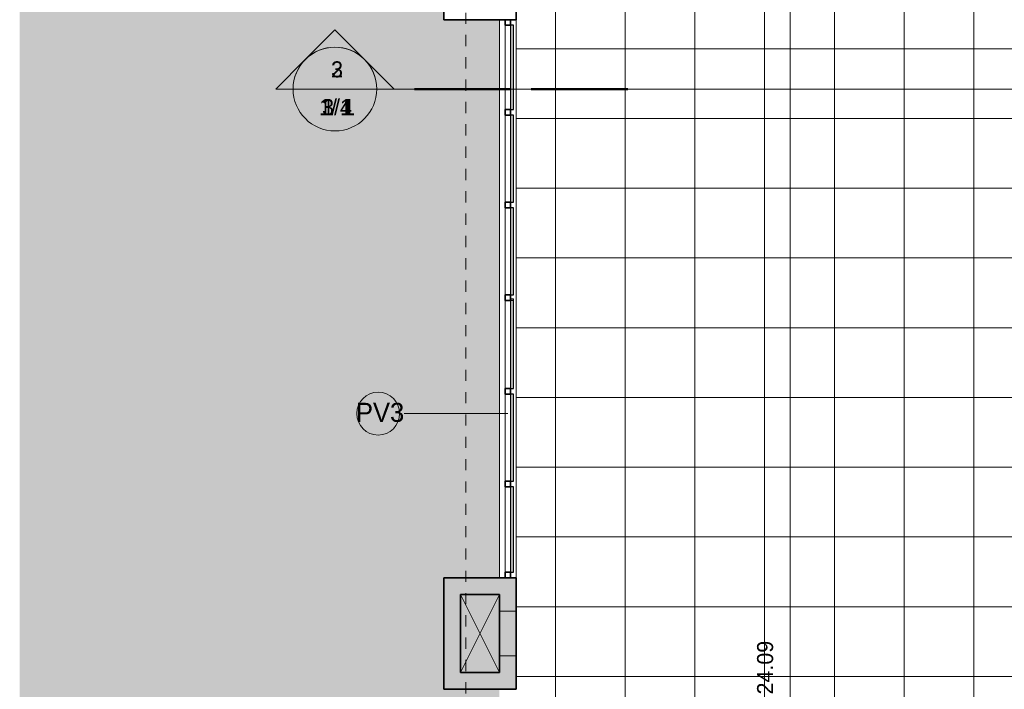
# Model space of a CAD drawing. Header units: metres. Extents: x -33 to 1508, y -379 to 284.
# Tile 156 of 186: x -33 to -24, y 17 to 23. Entities that reach past the tile are written whole.
import ezdxf

# ---------------------------------------------------------------- set-up
doc = ezdxf.new("R2010")
doc.units = ezdxf.units.M
doc.linetypes.add('Projeção', pattern=[0.003969, 0.002381, -0.001587])
for name, color, linetype, lineweight in [('A-ANNO-DIMS', 211, 'Continuous', 9), ('A-ANNO-DIMS-75', 211, 'Continuous', 9), ('A-DETL-THIN', 151, 'Continuous', 18), ('A-FLOR-OVHD', 1, 'Projeção', 18), ('A-FLOR-PATT', 8, 'Continuous', 18), ('A-GLAZ-CURT', 52, 'Continuous', 18), ('A-GLAZ-CWMG', 51, 'Continuous', 18), ('A-WALL', 113, 'Continuous', 18), ('A-WALL-IDEN', 211, 'Continuous', 9), ('A-WALL-PATT', 111, 'Continuous', 35), ('G-ANNO-SYMB', 111, 'Continuous', 9)]:
    doc.layers.add(name, color=color, linetype=linetype, lineweight=lineweight)
doc.styles.add('Century Gothic', font='GOTHIC.TTF', dxfattribs={"height": 0.143711})
doc.styles.add('Century Gothic_4', font='GOTHIC.TTF', dxfattribs={"height": 0.171106})
doc.dimstyles.new('Diagonal_-_2MM_Century_Gothic_-_M_1', dxfattribs={"dimscale": 0.3048, "dimtxt": 0.15, "dimasz": 0.369094, "dimexe": 0.049213, "dimexo": 0.0625, "dimgap": 0.369094, "dimtad": 1, "dimrnd": 0.01, "dimzin": 0, "dimdsep": 46, "dimtxsty": 'Century Gothic', "dimblk1": 'OBLIQUE', "dimblk2": 'OBLIQUE', "dimsah": 1, "dimcen": 0.09, "dimdle": 0.19685, "dimazin": 0, "dimtfac": 1, "dimtdec": 4, "dimtix": 1, "dimtmove": 0, "dimatfit": 3, "dimfxl": 1.230315, "dimfxlon": 1, "dimtvp": 1, "dimtolj": 1, "dimtzin": 0, "dimarcsym": 2})

# ---------------------------------------------------------------- blocks, each defined once
blk = doc.blocks.new('Painel do sistema - Envidraçado-V9-1-PLANTA CONSTRUIR DEMOLIR')
at = {"layer": 'A-GLAZ-CURT', "lineweight": 25}
for p, q in [((0.3775, 0.0495), (-0.3775, 0.0495)), ((-0.3775, 0.0495), (-0.3775, 0.0245)), ((-0.3775, 0.0245), (0.3775, 0.0245)), ((0.3775, 0.0245), (0.3775, 0.0495))]:
    blk.add_line(p, q, dxfattribs=at)
blk = doc.blocks.new('Montante retangular - 50 x 150 mm-V10-1-PLANTA CONSTRUIR DEMOLIR')
at = {"layer": 'A-GLAZ-CWMG', "lineweight": 35}
for p, q in [((-0.05, 0.025), (0, 0.025)), ((-0.05, -0.025), (-0.05, 0.025)), ((0, 0.025), (0, -0.025)), ((0, -0.025), (-0.05, -0.025))]:
    blk.add_line(p, q, dxfattribs=at)
blk = doc.blocks.new('Montante retangular - 50 x 150 mm-V8-1-PLANTA CONSTRUIR DEMOLIR')
at = {"layer": 'A-GLAZ-CWMG', "color": 1}
blk.add_line((-28.4773, 28.2804), (-28.4773, 29.0354), dxfattribs=at)
blk = doc.blocks.new('Montante retangular - 50 x 150 mm-958618-1-PLANTA CONSTRUIR DEMOLIR')
at = {"layer": 'A-GLAZ-CWMG', "color": 1}
blk.add_line((-28.4773, 21.2004), (-28.4773, 21.5854), dxfattribs=at)
blk = doc.blocks.new('Montante retangular - 50 x 150 mm-958671-1-PLANTA CONSTRUIR DEMOLIR')
at = {"layer": 'A-GLAZ-CWMG', "color": 1}
blk.add_line((-28.4773, 19.5304), (-28.4773, 20.3204), dxfattribs=at)
blk = doc.blocks.new('Montante retangular - 50 x 150 mm-V11-1-PLANTA CONSTRUIR DEMOLIR')
at = {"layer": 'A-GLAZ-CWMG', "lineweight": 35}
for p, q in [((0, 0.025), (-0.05, 0.025)), ((-0.05, 0.025), (-0.05, -0.025)), ((0, -0.025), (0, 0.025)), ((-0.05, -0.025), (0, -0.025))]:
    blk.add_line(p, q, dxfattribs=at)
blk = doc.blocks.new('Painel do sistema - Envidraçado-958624-1-PLANTA CONSTRUIR DEMOLIR')
at = {"layer": 'A-GLAZ-CURT', "lineweight": 25}
for p, q in [((0.39, 0.0495), (-0.39, 0.0495)), ((-0.39, 0.0495), (-0.39, 0.0245)), ((-0.39, 0.0245), (0.39, 0.0245)), ((0.39, 0.0245), (0.39, 0.0495))]:
    blk.add_line(p, q, dxfattribs=at)
blk = doc.blocks.new('Montante retangular - 50 x 150 mm-957564-1-PLANTA CONSTRUIR DEMOLIR')
at = {"layer": 'A-GLAZ-CWMG', "color": 1}
blk.add_line((-28.4773, 21.5854), (-28.4773, 21.9804), dxfattribs=at)
blk = doc.blocks.new('Montante retangular - 50 x 150 mm-V12-1-PLANTA CONSTRUIR DEMOLIR')
at = {"layer": 'A-GLAZ-CWMG', "lineweight": 35}
for p, q in [((-0.025, 0.025), (0.025, 0.025)), ((-0.025, -0.025), (-0.025, 0.025)), ((0.025, 0.025), (0.025, -0.025)), ((0.025, -0.025), (-0.025, -0.025))]:
    blk.add_line(p, q, dxfattribs=at)
blk = doc.blocks.new('Painel do sistema - Envidraçado-958690-1-PLANTA CONSTRUIR DEMOLIR')
at = {"layer": 'A-GLAZ-CURT', "lineweight": 25}
for p, q in [((0.3825, 0.0495), (-0.3825, 0.0495)), ((-0.3825, 0.0495), (-0.3825, 0.0245)), ((-0.3825, 0.0245), (0.3825, 0.0245)), ((0.3825, 0.0245), (0.3825, 0.0495))]:
    blk.add_line(p, q, dxfattribs=at)
blk = doc.blocks.new('Montante retangular - 50 x 150 mm-958688-1-PLANTA CONSTRUIR DEMOLIR')
at = {"layer": 'A-GLAZ-CWMG', "color": 1}
blk.add_line((-28.4773, 17.8854), (-28.4773, 18.6504), dxfattribs=at)
blk = doc.blocks.new('Painel do sistema - Envidraçado-955359-1-PLANTA CONSTRUIR DEMOLIR')
at = {"layer": 'A-GLAZ-CURT', "lineweight": 25}
for p, q in [((0.39, 0.0495), (-0.39, 0.0495)), ((-0.39, 0.0495), (-0.39, 0.0245)), ((-0.39, 0.0245), (0.39, 0.0245)), ((0.39, 0.0245), (0.39, 0.0495))]:
    blk.add_line(p, q, dxfattribs=at)
blk = doc.blocks.new('Montante retangular - 50 x 150 mm-V13-1-PLANTA CONSTRUIR DEMOLIR')
at = {"layer": 'A-GLAZ-CWMG', "color": 1}
blk.add_line((-28.4773, 20.3704), (-28.4773, 21.1504), dxfattribs=at)
blk = doc.blocks.new('Painel do sistema - Envidraçado-958674-1-PLANTA CONSTRUIR DEMOLIR')
at = {"layer": 'A-GLAZ-CURT', "color": 1}
for q in [(-0.4025, 0.025), (-0.3875, 0.0495)]:
    blk.add_line((-0.4025, 0.0495), q, dxfattribs=at)
at = {"layer": 'A-GLAZ-CURT', "lineweight": 25}
for p, q in [((0.4025, 0.0495), (-0.3875, 0.0495)), ((-0.3875, 0.0495), (-0.3875, 0.0245)), ((-0.3875, 0.0245), (0.4025, 0.0245)), ((0.4025, 0.0245), (0.4025, 0.0495))]:
    blk.add_line(p, q, dxfattribs=at)
blk = doc.blocks.new('Corte - M_Extremidade superior do corte - Preenchido-1049-1-PLANTA CONSTRUIR DEMOLIR')
at = {"layer": 'G-ANNO-SYMB'}
h = blk.add_hatch(color=256, dxfattribs=at)
edge = h.paths.add_edge_path(flags=0)
edge.add_line((-0.00954, 0.00354), (-0.006, 0.00707))
edge.add_line((-0.006, 0.00707), (-0.00246, 0.00354))
edge.add_arc((-0.006, 0), 0.005, 45, 135)
h = blk.add_hatch(color=256, dxfattribs=at)
edge = h.paths.add_edge_path(flags=0)
edge.add_arc((-0.006, 0), 0.005, 135, 180)
edge.add_line((-0.011, 0), (-0.01307, 0))
edge.add_line((-0.01307, 0), (-0.00954, 0.00354))
h = blk.add_hatch(color=256, dxfattribs=at)
edge = h.paths.add_edge_path(flags=0)
edge.add_line((-0.00246, 0.00354), (0.00107, 0))
edge.add_line((0.00107, 0), (-0.001, 0))
edge.add_arc((-0.006, 0), 0.005, 0, 45)
for p, q in [((-0.006, 0.00707), (-0.00954, 0.00354)), ((-0.00246, 0.00354), (-0.006, 0.00707)), ((-0.00954, 0.00354), (-0.01307, 0)), ((0.00107, 0), (-0.00246, 0.00354)), ((-0.01307, 0), (-0.011, 0)), ((-0.001, 0), (0.00107, 0)), ((-0.011, 0), (-0.01307, 0)), ((-0.001, 0), (0.00107, 0))]:
    blk.add_line(p, q, dxfattribs=at)
at = {"layer": 'G-ANNO-SYMB', "lineweight": 50}
for p, q in [((0.00351, 0), (0.01502, 0)), ((0.01746, 0), (0.02898, 0))]:
    blk.add_line(p, q, dxfattribs=at)
at = {"layer": 'G-ANNO-SYMB'}
for start, end in [(360, 180), (45, 135), (135, 180), (0, 45), (180, 360)]:
    blk.add_arc((-0.006, 0), 0.005, start, end, dxfattribs=at)
blk = doc.blocks.new('DIMBLOCK18-1-PLANTA CONSTRUIR DEMOLIR')
at = {"layer": 'A-ANNO-DIMS-75', "lineweight": 35, "transparency": 16777216}
for p, q in [((-25.9225, 29.0854), (-25.9788, 29.1417)), ((-25.9225, 29.0854), (-25.8663, 29.0292)), ((-25.9225, 4.9953), (-25.9788, 5.0516)), ((-25.9225, 4.9953), (-25.8663, 4.9391))]:
    blk.add_line(p, q, dxfattribs=at)
at = {"layer": 'A-ANNO-DIMS-75', "transparency": 16777216}
for p, q in [((-26.2975, 29.0854), (-25.9075, 29.0854)), ((-25.9225, 29.0854), (-26.2975, 29.0854)), ((-25.9225, 4.9953), (-25.9225, 29.0854)), ((-25.998, 4.9953), (-25.9075, 4.9953)), ((-25.9225, 4.9953), (-25.998, 4.9953))]:
    blk.add_line(p, q, dxfattribs=at)
at = {"layer": 'A-ANNO-DIMS-75', "color": 0, "transparency": 16777216, "insert": (-26.2192, 16.7892), "char_height": 0.14371, "width": 0.602857, "attachment_point": 1, "rotation": 90, "line_spacing_factor": 0.984117, "style": 'Century Gothic'}
blk.add_mtext('24.09', dxfattribs=at)
blk = doc.blocks.new('_Oblique')
at = {"color": 0, "linetype": 'ByBlock', "lineweight": -2}
blk.add_line((-0.5, -0.5), (0.5, 0.5), dxfattribs=at)
blk = doc.blocks.new('M_Identificador da parede - Wall Tag-142424-1-PLANTA CONSTRUIR DEMOLIR')
at = {"layer": 'A-WALL-IDEN'}
blk.add_circle((-0.00023, -0.00016), 0.00256, dxfattribs=at)

msp = doc.modelspace()

# ---------------------------------------------------------------- hatches: boundary and pattern name
at = {"layer": 'A-FLOR-PATT'}
h = msp.add_hatch(color=256, dxfattribs=at)
h.paths.add_polyline_path([(12.1195, -28.517), (25.9908, -28.517), (25.9908, -28.4807), (8.9697, -28.4807), (8.9697, -19.3089), (25.9908, -19.3089), (25.9908, -13.2646), (25.9727, -13.2646), (25.9727, -4.781), (22.7127, -4.781), (22.7127, -4.8454), (22.723, -4.8454), (22.723, -4.7946), (22.8373, -4.7946), (22.8373, -4.8454), (22.8627, -4.8454), (22.8627, -6.1646), (23.7127, -6.1646), (23.7127, -7.1646), (22.8862, -7.1649), (22.8627, -8.8734), (22.8627, -12.5146), (23.2127, -12.5146), (23.2127, -13.5146), (22.2127, -13.5146), (22.2127, -12.6646), (17.4227, -12.6646), (17.4227, -13.5146), (16.4227, -13.5146), (16.4227, -12.6646), (11.4227, -12.6646), (11.4227, -13.5146), (10.4227, -13.5146), (10.4227, -12.6646), (5.4227, -12.6646), (5.4227, -13.5146), (4.4227, -13.5146), (4.4227, -12.6646), (-0.5773, -12.6646), (-0.5773, -19.8146), (-0.0773, -19.8146), (-0.0773, -21.3146), (-1.6276, -21.3146), (-1.6276, -20.8146), (-6.4273, -20.8146), (-6.4273, -21.0199), (3.9602, -28.517), (11.8038, -28.517)], flags=0)
h.paths.add_polyline_path([(-32.8266, -28.517), (-31.3338, -28.517), (-32.8266, -27.4573)], flags=0)
h.paths.add_polyline_path([(-24.17, -21.3146), (-23.8773, -21.3146), (-23.8773, -20.3146), (-26.884, -20.3146), (-26.884, -12.7646), (-27.884, -12.7646), (-27.884, -13.2896), (-29.0273, -13.2896), (-29.0273, -11.7896), (-28.5123, -11.7896), (-28.5123, -1.5146), (-29.0273, -1.5146), (-29.0273, -0.0146), (-28.5123, -0.0146), (-28.5123, 4.3354), (-29.0273, 4.3354), (-29.0273, 5.8354), (-28.5273, 5.8354), (-28.5273, 10.8354), (-29.0273, 10.8354), (-29.0273, 11.8354), (-28.5273, 11.8354), (-28.5273, 16.8354), (-29.0273, 16.8354), (-29.0273, 17.8354), (-28.5273, 17.8354), (-28.5273, 22.8354), (-29.0273, 22.8354), (-29.0273, 23.8354), (-28.5273, 23.8354), (-28.5273, 29.0854), (-29.0273, 29.0854), (-29.0273, 30.0854), (-28.0273, 30.0854), (-28.0273, 29.2354), (-26.2119, 29.2354), (-26.2119, 31.8854), (-28.1773, 31.8854), (-28.1773, 31.8983), (-32.8266, 31.8983), (-32.8266, -16.332), (-26.884, -20.6878), (-26.7354, -20.7903), (-26.5752, -20.8877), (-26.4097, -20.9757), (-26.2395, -21.054), (-26.065, -21.1225), (-25.8868, -21.1808), (-25.7056, -21.2287), (-25.522, -21.2662), (-25.3365, -21.2931), (-25.1497, -21.3092), (-24.9624, -21.3146), (-24.64, -21.3146)], flags=0)
h.paths.add_polyline_path([(-23.6951, -21.1646), (-22.5273, -21.1646), (-22.5273, -20.3146), (-23.7273, -20.3146), (-23.7273, -21.1646)], flags=0)
h.paths.add_polyline_path([(-1.4776, -21.1646), (-0.2273, -21.1646), (-0.2273, -19.9646), (-0.5773, -19.9646), (-0.5773, -20.8146), (-1.4776, -20.8146), (-1.4776, -21.0199)], flags=0)
h.paths.add_polyline_path([(-6.9273, -16.7159), (-6.8273, -16.7159), (-6.8273, -16.5659), (-6.8773, -16.5659), (-6.8773, -16.7146), (-6.9273, -16.7146)], flags=0)
h.paths.add_polyline_path([(-5.9273, -16.7159), (-5.9273, -16.7146), (-5.9773, -16.7146), (-5.9773, -16.5659), (-6.0273, -16.5659), (-6.0273, -16.7159), (-5.9285, -16.7159)], flags=0)
h.paths.add_polyline_path([(-30.7711, -16.5245), (-30.7711, -14.5245), (-29.4711, -14.5245), (-29.4711, -16.5245)], flags=0)
h.paths.add_polyline_path([(-11.234, -16.5146), (-11.2273, -16.5146), (-11.2273, -15.0146), (-11.234, -15.0146), (-11.234, -16.5112)], flags=0)
h.paths.add_polyline_path([(-6.3673, -15.4146), (-6.2573, -15.4146), (-6.2573, -15.2646), (-6.3673, -15.2646), (-6.3673, -15.3946)], flags=0)
h.paths.add_polyline_path([(22.6927, -13.3646), (23.0627, -13.3646), (23.0627, -12.6646), (22.3627, -12.6646), (22.3627, -13.3646), (22.6889, -13.3646)], flags=0)
h.paths.add_polyline_path([(16.5727, -13.3646), (17.2727, -13.3646), (17.2727, -12.6646), (16.5727, -12.6646)], flags=0)
h.paths.add_polyline_path([(10.7227, -13.3646), (11.2727, -13.3646), (11.2727, -12.6646), (10.5727, -12.6646), (10.5727, -13.3646)], flags=0)
h.paths.add_polyline_path([(5.2727, -13.3646), (5.2727, -12.6646), (4.5727, -12.6646), (4.5727, -13.3646), (5.1227, -13.3646)], flags=0)
h.paths.add_polyline_path([(-28.3243, -13.1396), (-28.034, -13.1396), (-28.034, -12.7646), (-28.2123, -12.7646), (-28.2123, -12.7896), (-28.5123, -12.7896), (-28.5123, -11.9396), (-28.8773, -11.9396), (-28.8773, -13.1396), (-28.5123, -13.1396)], flags=0)
h.paths.add_polyline_path([(23.5627, -7.0146), (23.5627, -6.3146), (22.8627, -6.3146), (22.8627, -7.0146)], flags=0)
h.paths.add_polyline_path([(22.7127, -2.781), (22.723, -2.781), (22.723, -2.7438), (22.7127, -2.7438)], flags=0)
h.paths.add_polyline_path([(22.8373, -2.781), (25.9727, -2.781), (25.9727, 3.3854), (-0.2973, 3.3854), (-0.2973, 1.4354), (4.4227, 1.4354), (4.4227, 2.2854), (5.4227, 2.2854), (5.4227, 1.4354), (10.4227, 1.4354), (10.4233, 2.2854), (11.4227, 2.2854), (11.4227, 1.4354), (16.4227, 1.4354), (16.4227, 2.2854), (17.4227, 2.2854), (17.4227, 1.4354), (22.2127, 1.4354), (22.2127, 2.2854), (23.2127, 2.2854), (23.2127, 1.2854), (22.8627, 1.2854), (22.8627, -0.1646), (23.7127, -0.1646), (23.7127, -1.1646), (22.8627, -1.1646), (22.8627, -2.7438), (22.8373, -2.7438)], flags=0)
h.paths.add_polyline_path([(-6.5872, -1.8133), (-6.5873, -1.8132), (-7.9956, -0.538), (-8.5929, -1.1977), (-8.4888, -1.292), (-7.8915, -0.6323), (-6.5874, -1.8132)], flags=0)
h.paths.add_polyline_path([(-9.0023, -1.6499), (-9.0023, -1.6498), (-9.0024, -1.6498)], flags=0)
h.paths.add_polyline_path([(-28.8052, -1.3646), (-28.5123, -1.3646), (-28.5123, -0.1646), (-28.8773, -0.1646), (-28.8773, -1.3646)], flags=0)
h.paths.add_polyline_path([(-8.4499, -1.2484), (-8.5537, -1.1545), (-8.011, -0.555), (-7.9118, -0.6542), (-8.3529, -1.1413)], flags=0)
h.paths.add_polyline_path([(22.8627, -1.0146), (23.5627, -1.0146), (23.5627, -0.3146), (22.8627, -0.3146), (22.8627, -0.8646)], flags=0)
h.paths.add_polyline_path([(22.3627, 1.4354), (22.6627, 1.4354), (22.6627, 1.6854), (22.8627, 1.6854), (22.8627, 1.4354), (23.0627, 1.4354), (23.0627, 2.1354), (22.3627, 2.1354), (22.3627, 1.6854)], flags=0)
h.paths.add_polyline_path([(17.2727, 1.4354), (17.2727, 2.1354), (16.5727, 2.1354), (16.5727, 1.4354), (16.8227, 1.4354), (16.8227, 1.6854), (17.0227, 1.6854), (17.0227, 1.4354)], flags=0)
h.paths.add_polyline_path([(4.8227, 1.4354), (4.8227, 1.6854), (5.0227, 1.6854), (5.0227, 1.4354), (5.2727, 1.4354), (5.2727, 2.1354), (4.5727, 2.1354), (4.5727, 1.4354)], flags=0)
h.paths.add_polyline_path([(11.0227, 1.4354), (11.2727, 1.4354), (11.2727, 2.1354), (10.5727, 2.1354), (10.5727, 1.4354), (10.8227, 1.4354), (10.8227, 1.6854), (11.0227, 1.6854)], flags=0)
h.paths.add_polyline_path([(-28.8773, 4.4854), (-28.5123, 4.4854), (-28.5123, 4.9953), (-28.1773, 4.9953), (-28.1773, 5.6854), (-28.8773, 5.6854), (-28.8773, 4.6953)], flags=0)
h.paths.add_polyline_path([(-20.1273, 4.9953), (-19.3773, 4.9953), (-19.3773, 5.6854), (-20.1273, 5.6854), (-20.1273, 5.0006)], flags=0)
h.paths.add_polyline_path([(-5.0773, 5.2654), (-4.6273, 5.2654), (-4.6273, 5.2854), (-5.0773, 5.2854)], flags=0)
h.paths.add_polyline_path([(12.6058, 5.2754), (16.4227, 5.2754), (16.4227, 6.1854), (17.4227, 6.1854), (17.4227, 5.2754), (22.2127, 5.2754), (22.2127, 6.1854), (23.2127, 6.1854), (23.2127, 5.2754), (25.9908, 5.2754), (25.9908, 10.8354), (8.9889, 10.8354), (8.9889, 31.8983), (-1.5273, 31.8983), (-1.5273, 30.0854), (-0.6773, 30.0854), (-0.6773, 29.0854), (-1.5273, 29.0854), (-1.5273, 23.8354), (-0.6773, 23.8354), (-0.6773, 22.8354), (-1.5273, 22.8354), (-1.5273, 17.8354), (-0.6773, 17.8354), (-0.6773, 16.8354), (-1.5273, 16.8354), (-1.5273, 11.8354), (-0.6773, 11.8354), (-0.6773, 10.9754), (4.5227, 10.9754), (4.5227, 6.1854), (5.4227, 6.1854), (5.4227, 5.2754), (10.4227, 5.2754), (10.4227, 6.1854), (11.4227, 6.1854), (11.4227, 5.2754)], flags=0)
h.paths.add_polyline_path([(-2.3023, 5.2854), (-2.3023, 5.2854), (-3.4179, 5.2854)], flags=0)
h.paths.add_polyline_path([(22.5127, 5.3354), (23.0627, 5.3354), (23.0627, 6.0354), (22.3627, 6.0354), (22.3627, 5.3354)], flags=0)
h.paths.add_polyline_path([(17.1227, 5.3354), (17.2727, 5.3354), (17.2727, 6.0354), (16.5727, 6.0354), (16.5727, 5.3354), (16.7227, 5.3354)], flags=0)
h.paths.add_polyline_path([(4.7227, 5.3354), (5.2727, 5.3354), (5.2727, 6.0354), (4.5727, 6.0354), (4.5727, 5.3354)], flags=0)
h.paths.add_polyline_path([(11.1227, 5.3354), (11.2727, 5.3354), (11.2727, 6.0354), (10.5727, 6.0354), (10.5727, 5.3354), (10.7227, 5.3354)], flags=0)
h.paths.add_polyline_path([(-5.3273, 6.3354), (-3.4373, 6.3354), (-3.4373, 31.8854), (-8.1773, 31.8854), (-8.1773, 29.2354), (-5.4773, 29.2354), (-5.4773, 30.0854), (-4.4773, 30.0854), (-4.4773, 29.0854), (-5.3273, 29.0854), (-5.3273, 23.8354), (-4.4773, 23.8354), (-4.4773, 22.8354), (-5.3273, 22.8354), (-5.3273, 17.8354), (-4.4773, 17.8354), (-4.4773, 16.8354), (-5.3273, 16.8354), (-5.3273, 11.8354), (-4.4773, 11.8354), (-4.4773, 10.8354), (-5.3273, 10.8354), (-5.3273, 9.2425)], flags=0)
h.paths.add_polyline_path([(-1.5232, 10.9854), (-0.8273, 10.9854), (-0.8273, 11.6854), (-1.5273, 11.6854), (-1.5273, 10.9854)], flags=0)
h.paths.add_polyline_path([(-4.6273, 10.9854), (-4.6273, 11.6854), (-5.3273, 11.6854), (-5.3273, 11.4354), (-5.0773, 11.4354), (-5.0773, 11.2354), (-5.3273, 11.2354), (-5.3273, 10.9854), (-4.7648, 10.9854)], flags=0)
h.paths.add_polyline_path([(-28.8773, 10.9854), (-28.5273, 10.9854), (-28.5273, 11.6854), (-28.8773, 11.6854), (-28.8773, 11.1354)], flags=0)
h.paths.add_polyline_path([(-4.6273, 16.9854), (-4.6273, 17.6854), (-5.3273, 17.6854), (-5.3273, 16.9854)], flags=0)
h.paths.add_polyline_path([(-0.8273, 16.9854), (-0.8273, 17.6854), (-1.5273, 17.6854), (-1.5273, 16.9854)], flags=0)
h.paths.add_polyline_path([(-28.8773, 16.9854), (-28.5273, 16.9854), (-28.5273, 17.6854), (-28.8773, 17.6854), (-28.8773, 17.1354)], flags=0)
h.paths.add_polyline_path([(-5.3273, 22.9854), (-4.6273, 22.9854), (-4.6273, 23.6854), (-5.3273, 23.6854), (-5.3273, 23.2354)], flags=0)
h.paths.add_polyline_path([(-0.8273, 22.9854), (-0.8273, 23.6854), (-1.5273, 23.6854), (-1.5273, 22.9854)], flags=0)
h.paths.add_polyline_path([(-28.5273, 22.9854), (-28.5273, 23.6854), (-28.8773, 23.6854), (-28.8773, 22.9854)], flags=0)
h.paths.add_polyline_path([(-4.9277, 29.2354), (-4.6273, 29.2354), (-4.6273, 29.9354), (-5.3273, 29.9354), (-5.3273, 29.2354), (-5.1719, 29.2354)], flags=0)
h.paths.add_polyline_path([(-20.1273, 29.2354), (-19.4273, 29.2354), (-19.4273, 29.9354), (-20.1273, 29.9354)], flags=0)
h.paths.add_polyline_path([(-0.8273, 29.2354), (-0.8273, 29.9354), (-1.5273, 29.9354), (-1.5273, 29.2354)], flags=0)
h.paths.add_polyline_path([(-19.2773, 29.2354), (-12.6773, 29.2354), (-12.6773, 31.8854), (-23.2119, 31.8854), (-23.2119, 29.2354), (-20.2773, 29.2354), (-20.2773, 30.0854), (-19.2773, 30.0854), (-19.2773, 29.9354)], flags=0)
h.paths.add_polyline_path([(-28.5273, 29.2354), (-28.1773, 29.2354), (-28.1773, 29.9354), (-28.8773, 29.9354), (-28.8773, 29.2354)], flags=0)
h = msp.add_hatch(dxfattribs=at)
h.set_pattern_fill('FP_1', color=256, style=0, pattern_type=2)
h.set_pattern_definition([(270, (0.723, 8.2), (0.625, 4e-17), []), (0, (0.723, 8.2), (0, 0.625), [])])
h.paths.add_polyline_path([(4.5727, -12.5146), (22.6927, -12.5146), (22.6927, -4.6645), (22.7127, -4.6645), (22.7127, -2.8294), (22.6927, -2.8294), (22.6927, 1.2654), (-1.3173, 1.2654), (-1.3173, 1.5354), (-1.5471, 1.5354), (-2.126, 2.0679), (-2.484, 1.6787), (-2.5208, 1.7126), (-2.4869, 1.7494), (-2.505, 1.766), (-2.2147, 2.0815), (-2.1963, 2.0653), (-2.1628, 2.1017), (-2.2311, 2.1645), (-2.1295, 2.2749), (-1.4886, 1.6854), (-1.2973, 1.6854), (-1.2973, 5.1854), (-1.6773, 5.1854), (-1.6773, 5.2854), (-4.4773, 5.2854), (-4.4773, 5.1154), (-5.0773, 5.1154), (-5.0773, 4.8502), (-4.8582, 4.6552), (-4.9712, 4.5282), (-5.0358, 4.5857), (-5.0558, 4.5633), (-5.0375, 4.547), (-5.2932, 4.2596), (-5.3119, 4.2755), (-5.3448, 4.2385), (-5.3821, 4.2718), (-5.0732, 4.619), (-5.4973, 4.9964), (-5.4973, 29.0854), (-9.5575, 29.0854), (-9.5575, 29.0804), (-9.8815, 29.0804), (-9.8815, 29.0854), (-11.4073, 29.0854), (-11.4073, 29.0654), (-19.2773, 29.0654), (-19.2773, 24.0796), (-19.4273, 24.0796), (-19.4273, 29.0654), (-23.7673, 29.0654), (-23.7673, 29.0854), (-25.7073, 29.0854), (-25.7073, 29.0654), (-28.3673, 29.0654), (-28.3673, 29.0854), (-28.3773, 29.0854), (-28.3773, 5.8354), (-28.044, 5.8354), (-28.044, 5.8366), (-27.534, 5.8366), (-27.534, 5.1787), (-28.0273, 5.1787), (-28.0273, 4.9953), (-20.2973, 4.9953), (-20.2973, 5.8454), (-20.2773, 5.8454), (-20.2773, 5.8354), (-19.2273, 5.8354), (-19.2273, 5.8253), (-17.2832, 5.8253), (-15.2671, 7.8414), (-15.2671, 9.6057), (-12.9671, 9.6057), (-12.9671, 9.0902), (-9.688, 9.0902), (-9.688, 6.2402), (-9.888, 6.2402), (-9.888, 8.8902), (-12.9671, 8.8902), (-12.9671, 7.1266), (-12.9455, 7.1131), (-12.8384, 7.0316), (-12.7392, 6.9405), (-12.6487, 6.8408), (-12.5678, 6.7331), (-12.4945, 6.6132), (-12.4373, 6.4979), (-12.3888, 6.3723), (-12.9671, 5.794), (-12.9671, 2.5099), (-11.5938, 3.8832), (-11.4664, 3.8329), (-11.3483, 3.7734), (-11.2341, 3.7021), (-11.1269, 3.6205), (-11.0277, 3.5295), (-10.9372, 3.4298), (-10.8563, 3.3221), (-10.783, 3.2022), (-10.7258, 3.0869), (-10.6773, 2.9613), (-12.9671, 0.6715), (-12.9671, -0.8916), (-15.2671, -0.8916), (-15.2671, 3.494), (-15.4382, 3.3229), (-15.5688, 3.3742), (-15.6842, 3.4316), (-15.7996, 3.503), (-15.9062, 3.5833), (-16.0059, 3.6738), (-16.097, 3.7729), (-16.1785, 3.88), (-16.2499, 3.9941), (-16.3106, 4.1143), (-16.3601, 4.2395), (-15.2671, 5.3324), (-15.2671, 7.5586), (-17.0004, 5.8253), (-16.4273, 5.8253), (-16.4273, 5.6753), (-17.1504, 5.6753), (-17.5773, 5.2485), (-17.5773, 3.2996), (-16.7973, 3.2996), (-16.7973, 3.2253), (-16.0773, 3.2253), (-16.0773, -3.5388), (-14.6403, -3.5388), (-14.6403, -3.4835), (-14.2603, -3.4835), (-14.2603, -3.5388), (-14.1803, -3.5388), (-14.1803, -3.4835), (-13.8003, -3.4835), (-13.8003, -3.5388), (-13.6203, -3.5388), (-13.6203, -3.4835), (-13.2403, -3.4835), (-13.2403, -3.5388), (-13.1603, -3.5388), (-13.1603, -3.4835), (-12.7803, -3.4835), (-12.7803, -3.5388), (-12.3989, -3.5387), (-11.9537, -3.047), (-12.4725, -2.5772), (-9.9107, 0.252), (-10.9115, 1.1582), (-9.0714, 3.1905), (-6.4229, 3.1905), (-6.3168, 3.2966), (-6.2815, 3.2612), (-5.9602, 3.6223), (-5.9228, 3.589), (-5.9561, 3.5517), (-5.9378, 3.5354), (-6.1935, 3.248), (-6.2122, 3.2638), (-6.2451, 3.2269), (-6.2638, 3.2435), (-6.2107, 3.1905), (-6.3607, 3.0405), (-6.5304, 3.0405), (-6.4881, 2.9982), (-6.4853, 3.001), (-6.4761, 3.0003), (-6.4315, 2.9557), (-6.4386, 2.9487), (-6.4229, 2.9319), (-6.5001, 2.8546), (-5.9167, 2.2712), (-5.945, 2.243), (-6.5447, 2.8426), (-6.5517, 2.8355), (-6.597, 2.8808), (-6.597, 2.8893), (-6.5942, 2.8921), (-6.6229, 2.9208), (-6.6229, 2.8655), (-7.0229, 2.8655), (-7.0229, 3.0405), (-9.0048, 3.0405), (-9.6595, 2.3175), (-5.8047, -1.1722), (-6.2074, -1.617), (-4.7616, -2.9258), (-3.8609, -1.9312), (-3.8609, 0.1054), (-4.2628, 0.1054), (-4.2628, 0.5054), (-4.2217, 0.5054), (-4.2565, 0.5402), (-4.2494, 0.5473), (-4.849, 1.1469), (-4.8207, 1.1752), (-4.2374, 0.5919), (-4.1596, 0.6697), (-4.1433, 0.6534), (-4.1363, 0.6605), (-4.091, 0.6152), (-4.091, 0.6067), (-4.0938, 0.6039), (-3.9954, 0.5054), (-3.8609, 0.5054), (-3.8609, 0.3554), (-3.5615, 0.6548), (-3.5262, 0.6195), (-3.4931, 0.6555), (-3.5111, 0.6721), (-3.2208, 0.9877), (-3.2024, 0.9715), (-3.169, 1.0079), (-3.1322, 0.974), (-3.4901, 0.5849), (-3.5085, 0.6018), (-3.4555, 0.5488), (-3.7109, 0.2933), (-3.7109, -1.989), (-4.9192, -3.3232), (-4.9192, -3.3233), (-5.389, -3.8422), (-6.5009, -2.8354), (-9.0627, -5.6647), (-9.5075, -5.2623), (-9.9329, -5.7322), (-9.9329, -6.363), (-9.8527, -6.363), (-9.8527, -6.6603), (-9.9329, -6.6603), (-9.9329, -6.703), (-9.8527, -6.703), (-9.8527, -6.9817), (-9.9329, -6.9817), (-9.9329, -7.123), (-9.8527, -7.123), (-9.8527, -7.4203), (-9.9329, -7.4203), (-9.9329, -7.463), (-9.8527, -7.463), (-9.8527, -7.7417), (-9.9329, -7.7417), (-9.9329, -9.3646), (-3.1873, -9.3646), (-3.1873, -10.1946), (-3.0929, -10.1946), (-3.0929, -10.8646), (-1.1197, -10.8646), (-0.7273, -10.4722), (-0.7273, -9.7146), (-0.5773, -9.7146), (-0.5773, -10.3222), (1.2005, -8.5444), (-0.8993, -8.5444), (-2.3569, -10.0021), (-2.4876, -9.9508), (-2.6029, -9.8934), (-2.7174, -9.8226), (-2.825, -9.7417), (-2.9247, -9.6512), (-3.0157, -9.5521), (-3.0972, -9.445), (-3.1687, -9.3309), (-3.2294, -9.2107), (-3.2788, -9.0855), (-2.7377, -8.5444), (-7.2843, -8.5444), (-7.2843, -6.2444), (-5.5602, -6.2444), (-3.6414, -4.3257), (-3.5141, -4.376), (-3.3959, -4.4355), (-3.2817, -4.5068), (-3.1745, -4.5884), (-3.0753, -4.6794), (-2.9849, -4.7791), (-2.904, -4.8868), (-2.8306, -5.0067), (-2.7734, -5.122), (-2.7249, -5.2476), (-3.7218, -6.2444), (-0.4377, -6.2444), (-0.224, -6.0307), (-0.0966, -6.081), (0.0215, -6.1406), (0.1357, -6.2119), (0.1785, -6.2444), (2.522, -6.2444), (2.522, -3.2229), (-0.078, -3.2229), (-0.078, -3.0229), (2.6477, -3.0229), (2.6477, -6.2444), (3.213, -6.2444), (3.213, -8.5444), (1.4833, -8.5444), (-0.5773, -10.605), (-0.5773, -12.5146), (4.4227, -12.5146)], flags=0)
h.paths.add_polyline_path([(-3.1873, -12.5146), (-0.7273, -12.5146), (-0.7273, -10.755), (-1.0368, -11.0646), (-3.0929, -11.0646), (-3.0929, -11.8946), (-3.1873, -11.8946), (-3.1873, -12.4692)], flags=0)
h.paths.add_polyline_path([(-2.3735, -9.9433), (-0.9746, -8.5444), (-2.6666, -8.5444), (-3.221, -9.0988), (-3.1734, -9.2127), (-3.1161, -9.3221), (-3.0495, -9.426), (-2.9741, -9.5238), (-2.8905, -9.6147), (-2.7994, -9.6979), (-2.7013, -9.773), (-2.5971, -9.8392), (-2.4824, -9.8982)], flags=0)
h.paths.add_polyline_path([(-0.3666, -6.2444), (0.093, -6.2444), (0.0128, -6.1931), (-0.0987, -6.1351), (-0.2107, -6.0885), (-0.224, -6.1019)], flags=0)
h.paths.add_polyline_path([(-5.4891, -6.2444), (-3.7971, -6.2444), (-2.7836, -5.2309), (-2.8333, -5.1117), (-2.8911, -5.0014), (-2.9536, -4.9028), (-3.0286, -4.8047), (-3.1119, -4.7135), (-3.2028, -4.6299), (-3.3006, -4.5546), (-3.4046, -4.4881), (-3.5161, -4.43), (-3.6281, -4.3834), (-5.2559, -6.0113)], flags=0)
h.paths.add_polyline_path([(-0.2013, -5.1848), (-0.8139, -5.1848), (-0.8139, -4.8798), (-1.3063, -4.8798), (-1.3063, -4.8598), (-1.2863, -4.8598), (-1.2863, -4.3848), (-1.3063, -4.3848), (-1.3063, -4.3648), (-0.8139, -4.3648), (-0.8139, -3.9848), (0.0861, -3.9848), (0.0861, -5.1848)], flags=0)
h.paths.add_polyline_path([(-2.2139, -5.1848), (-2.2139, -3.9848), (-1.3139, -3.9848), (-1.3139, -5.1848), (-2.0393, -5.1848)], flags=0)
h.paths.add_polyline_path([(-8.4649, -4.8562), (-8.1091, -4.4633), (-8.1103, -4.4623), (-8.4656, -4.8547), (-8.4656, -4.8556)], flags=0)
h.paths.add_polyline_path([(-8.0756, -4.4263), (-7.7198, -4.0334), (-7.721, -4.0324), (-8.0763, -4.4248), (-8.0763, -4.4256)], flags=0)
h.paths.add_polyline_path([(-7.6858, -3.9959), (-7.3301, -3.603), (-7.3312, -3.6019), (-7.687, -3.9948)], flags=0)
h.paths.add_polyline_path([(-4.7619, -2.9258), (-6.2074, -1.6169), (-5.8047, -1.1722), (-4.3592, -2.4811), (-4.7618, -2.9257)], flags=0)
h.paths.add_polyline_path([(-11.4121, -2.1875), (-11.4123, -2.1865), (-11.651, -1.9694), (-11.2967, -1.5771), (-11.2978, -1.5771), (-11.6531, -1.9694), (-11.4123, -2.1874)], flags=0)
h.paths.add_polyline_path([(-6.5871, -1.8133), (-6.587, -1.8132), (-7.8843, -0.6386), (-7.8776, -0.6312), (-7.9888, -0.5305), (-7.9955, -0.538), (-8.5886, -0.001), (-8.5886, -0.001), (-6.5872, -1.8132)], flags=0)
h.paths.add_polyline_path([(-11.0228, -1.7576), (-11.023, -1.7566), (-11.2617, -1.5395), (-10.9074, -1.1471), (-10.9085, -1.1471), (-11.2638, -1.5395), (-11.023, -1.7575)], flags=0)
h.paths.add_polyline_path([(-1.1793, -1.5454), (-1.2941, -1.5454), (-1.2902, -1.5152), (-1.2789, -1.4869), (-1.2608, -1.4624), (-1.2371, -1.4433), (-1.2093, -1.4307), (-1.1793, -1.4255), (-1.1793, -1.5152)], flags=0)
h.paths.add_polyline_path([(-1.1793, -1.6653), (-1.1793, -1.5454), (-1.0541, -1.5454), (-1.0573, -1.5728), (-1.0666, -1.5988), (-1.0817, -1.622), (-1.1016, -1.6411), (-1.1254, -1.6551), (-1.1518, -1.6633)], flags=0)
h.paths.add_polyline_path([(-10.8729, -1.1101), (-10.5171, -0.7172), (-10.5183, -0.7162), (-10.874, -1.109)], flags=0)
h.paths.add_polyline_path([(-12.9671, 0.7468), (-10.736, 2.978), (-10.7857, 3.0972), (-10.8435, 3.2075), (-10.906, 3.3061), (-10.981, 3.4042), (-11.0642, 3.4954), (-11.1551, 3.579), (-11.253, 3.6543), (-11.357, 3.7208), (-11.4685, 3.7789), (-11.5805, 3.8255), (-12.9671, 2.4388), (-12.9671, 1.6906)], flags=0)
h.paths.add_polyline_path([(-4.7818, 1.1434), (-5.9486, 2.3101), (-5.9203, 2.3384), (-4.7536, 1.1717)], flags=0)
h.paths.add_polyline_path([(-18.4973, 3.2253), (-18.4973, 3.2996), (-17.7773, 3.2996), (-17.7773, 5.3313), (-17.4332, 5.6753), (-19.2273, 5.6753), (-19.2273, 3.2253)], flags=0)
h.paths.add_polyline_path([(-15.4548, 3.3817), (-15.2671, 3.5693), (-15.2671, 5.2613), (-16.3023, 4.2262), (-16.2547, 4.1122), (-16.1974, 4.0029), (-16.1308, 3.8989), (-16.0554, 3.8012), (-15.9718, 3.7103), (-15.8806, 3.6271), (-15.7826, 3.552), (-15.6784, 3.4858), (-15.5637, 3.4267)], flags=0)
h.paths.add_polyline_path([(-11.076, 4.1171), (-11.9129, 4.1171), (-11.9129, 5.0171), (-10.7166, 5.0171), (-10.7166, 4.1171), (-10.9998, 4.1171)], flags=0)
h.paths.add_polyline_path([(-11.0529, 5.0247), (-11.0729, 5.0247), (-11.0729, 5.0447), (-11.0773, 5.0447), (-11.0773, 5.0404), (-11.5873, 5.0404), (-11.5873, 5.5171), (-11.9129, 5.5171), (-11.9129, 6.4171), (-10.7166, 6.4171), (-10.7166, 5.5171), (-11.0529, 5.5171), (-11.0529, 5.0447)], flags=0)
h.paths.add_polyline_path([(-27.9378, 5.3387), (-27.684, 5.3387), (-27.684, 5.6787), (-28.0273, 5.6787), (-28.0273, 5.3387)], flags=0)
h.paths.add_polyline_path([(-12.9671, 5.8693), (-12.4475, 6.389), (-12.4971, 6.5082), (-12.555, 6.6185), (-12.6175, 6.7171), (-12.6925, 6.8152), (-12.7757, 6.9064), (-12.8666, 6.99), (-12.9671, 7.067), (-12.9671, 6.3723)], flags=0)
h.paths.add_polyline_path([(-19.3773, 6.0796), (-19.4273, 6.0796), (-19.4273, 10.8354), (-20.2773, 10.8354), (-20.2773, 11.8354), (-19.2773, 11.8354), (-19.2773, 6.0796)], flags=0)
h.paths.add_polyline_path([(-19.4273, 10.9854), (-19.4273, 11.6854), (-20.1273, 11.6854), (-20.1273, 10.9854)], flags=0)
h.paths.add_polyline_path([(-19.2773, 12.0796), (-19.4273, 12.0796), (-19.4273, 16.8354), (-20.2773, 16.8354), (-20.2773, 17.8354), (-19.2773, 17.8354), (-19.2773, 16.7945)], flags=0)
h.paths.add_polyline_path([(-20.1273, 16.9854), (-19.4273, 16.9854), (-19.4273, 17.6854), (-20.1273, 17.6854), (-20.1273, 17.0796)], flags=0)
h.paths.add_polyline_path([(-19.4273, 18.0796), (-19.4273, 22.8354), (-20.2773, 22.8354), (-20.2773, 23.8354), (-19.2773, 23.8354), (-19.2773, 18.0796)], flags=0)
h.paths.add_polyline_path([(-20.1273, 22.9854), (-19.4273, 22.9854), (-19.4273, 23.6854), (-20.1273, 23.6854), (-20.1273, 23.0796)], flags=0)
at = {"layer": 'A-WALL-PATT', "lineweight": 18}
for points in [[(-29.0273, 16.9854), (-28.8773, 16.9854), (-28.8773, 17.8354), (-29.0273, 17.8354)], [(-28.8773, 17.6854), (-28.5273, 17.6854), (-28.5273, 17.8354), (-28.8773, 17.8354)], [(-28.5273, 17.5354), (-28.3773, 17.5354), (-28.3773, 17.8354), (-28.5273, 17.8354), (-28.5273, 17.6854)], [(-28.3773, 17.1354), (-28.3773, 17.5354), (-28.5273, 17.5354), (-28.5273, 17.1354)], [(-28.3773, 16.8354), (-28.3773, 17.1354), (-28.5273, 17.1354), (-28.5273, 16.8354)], [(-28.8773, 16.8354), (-28.5273, 16.8354), (-28.5273, 16.9854), (-29.0273, 16.9854), (-29.0273, 16.8354)]]:
    msp.add_hatch(color=256, dxfattribs=at).paths.add_polyline_path(points, flags=0)

# ---------------------------------------------------------------- linework, layer by layer
at = {"layer": 'A-DETL-THIN'}
for p, q in [((-28.8773, 17.6854), (-28.5273, 16.9854)), ((-28.5273, 17.6854), (-28.8773, 16.9854))]:
    msp.add_line(p, q, dxfattribs=at)
at = {"layer": 'A-FLOR-OVHD'}
msp.add_line((-28.8273, 31.8983), (-28.8273, -11.7646), dxfattribs=at)
at = {"layer": 'A-WALL', "color": 250, "lineweight": 35}
for p, q in [((-29.0273, 23.8354), (-29.0273, 22.8354)), ((-28.3773, 22.8354), (-28.3773, 23.8354)), ((-29.0273, 22.8354), (-28.3773, 22.8354)), ((-29.0273, 17.8354), (-29.0273, 16.8354)), ((-28.3773, 17.8354), (-29.0273, 17.8354)), ((-28.3773, 16.8354), (-28.3773, 17.8354)), ((-28.8773, 16.9854), (-28.8773, 17.6854)), ((-28.8773, 17.6854), (-28.5273, 17.6854)), ((-28.5273, 17.6854), (-28.5273, 16.9854)), ((-28.5273, 16.9854), (-28.8773, 16.9854)), ((-29.0273, 16.8354), (-28.3773, 16.8354))]:
    msp.add_line(p, q, dxfattribs=at)
at = {"layer": 'A-WALL', "color": 1}
for p, q in [((-28.5273, 17.8354), (-28.5273, 22.8354)), ((-28.3773, 22.8354), (-28.3773, 17.8354))]:
    msp.add_line(p, q, dxfattribs=at)
at = {"layer": 'A-WALL'}
for p, q in [((-28.5273, 17.5354), (-28.3773, 17.5354)), ((-28.3773, 17.1354), (-28.5273, 17.1354))]:
    msp.add_line(p, q, dxfattribs=at)
at = {"layer": 'A-WALL-IDEN'}
msp.add_line((-28.4523, 19.3062), (-29.3819, 19.3062), dxfattribs=at)
at = {"layer": 'G-ANNO-SYMB'}
for p, q in [((-30.3766, 22.214), (-29.6266, 22.214)), ((-30.3766, 22.214), (-29.6266, 22.214)), ((-30.3766, 22.214), (-29.6266, 22.214)), ((-29.5516, 22.214), (-4.7195, 22.214)), ((-29.5516, 22.214), (-4.7195, 22.214)), ((-29.5516, 22.214), (-4.7195, 22.214))]:
    msp.add_line(p, q, dxfattribs=at)

# ---------------------------------------------------------------- block references
at = {"layer": 'A-GLAZ-CURT', "color": 1, "rotation": 269.9999999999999}
for name, p in [('Painel do sistema - Envidraçado-V9-1-PLANTA CONSTRUIR DEMOLIR', (-28.4523, 22.4079)), ('Painel do sistema - Envidraçado-958624-1-PLANTA CONSTRUIR DEMOLIR', (-28.4523, 21.5904)), ('Painel do sistema - Envidraçado-955359-1-PLANTA CONSTRUIR DEMOLIR', (-28.4523, 20.7604)), ('Painel do sistema - Envidraçado-958674-1-PLANTA CONSTRUIR DEMOLIR', (-28.4523, 19.9329)), ('Painel do sistema - Envidraçado-958624-1-PLANTA CONSTRUIR DEMOLIR', (-28.4523, 19.0904)), ('Painel do sistema - Envidraçado-958690-1-PLANTA CONSTRUIR DEMOLIR', (-28.4523, 18.2679))]:
    msp.add_blockref(name, p, dxfattribs=at)
at = {"layer": 'A-GLAZ-CWMG', "color": 1, "rotation": 89.9999999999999}
msp.add_blockref('Montante retangular - 50 x 150 mm-V11-1-PLANTA CONSTRUIR DEMOLIR', (-28.4523, 22.8354), dxfattribs=at)
at = {"layer": 'A-GLAZ-CWMG', "color": 1}
for name, p in [('Montante retangular - 50 x 150 mm-V8-1-PLANTA CONSTRUIR DEMOLIR', (0, -6.25)), ('Montante retangular - 50 x 150 mm-957564-1-PLANTA CONSTRUIR DEMOLIR', (0, 0)), ('Montante retangular - 50 x 150 mm-958618-1-PLANTA CONSTRUIR DEMOLIR', (0, 0)), ('Montante retangular - 50 x 150 mm-V13-1-PLANTA CONSTRUIR DEMOLIR', (0, 0)), ('Montante retangular - 50 x 150 mm-958671-1-PLANTA CONSTRUIR DEMOLIR', (0, 0)), ('Montante retangular - 50 x 150 mm-957564-1-PLANTA CONSTRUIR DEMOLIR', (0, -2.5)), ('Montante retangular - 50 x 150 mm-958618-1-PLANTA CONSTRUIR DEMOLIR', (0, -2.5)), ('Montante retangular - 50 x 150 mm-958688-1-PLANTA CONSTRUIR DEMOLIR', (0, 0))]:
    msp.add_blockref(name, p, dxfattribs=at)
at = {"layer": 'A-GLAZ-CWMG', "color": 1, "extrusion": (0, 0, -1), "rotation": 270.0000000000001}
for name, p in [('Montante retangular - 50 x 150 mm-V12-1-PLANTA CONSTRUIR DEMOLIR', (28.4523, 22.0054)), ('Montante retangular - 50 x 150 mm-V12-1-PLANTA CONSTRUIR DEMOLIR', (28.4523, 21.1754)), ('Montante retangular - 50 x 150 mm-V12-1-PLANTA CONSTRUIR DEMOLIR', (28.4523, 20.3454)), ('Montante retangular - 50 x 150 mm-V12-1-PLANTA CONSTRUIR DEMOLIR', (28.4523, 19.5054)), ('Montante retangular - 50 x 150 mm-V12-1-PLANTA CONSTRUIR DEMOLIR', (28.4523, 18.6754)), ('Montante retangular - 50 x 150 mm-V10-1-PLANTA CONSTRUIR DEMOLIR', (28.4523, 17.8354))]:
    msp.add_blockref(name, p, dxfattribs=at)
at = {"layer": 'A-WALL-IDEN', "xscale": 74.99999999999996, "yscale": 74.99999999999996, "zscale": 74.99999999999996}
msp.add_blockref('M_Identificador da parede - Wall Tag-142424-1-PLANTA CONSTRUIR DEMOLIR', (-29.5965, 19.3179), dxfattribs=at)
at = {"layer": 'G-ANNO-SYMB', "xscale": 74.99999999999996, "yscale": 74.99999999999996, "zscale": 74.99999999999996}
msp.add_blockref('Corte - M_Extremidade superior do corte - Preenchido-1049-1-PLANTA CONSTRUIR DEMOLIR', (-29.5516, 22.214), dxfattribs=at)
msp.add_blockref('Corte - M_Extremidade superior do corte - Preenchido-1049-1-PLANTA CONSTRUIR DEMOLIR', (-29.5516, 22.214), dxfattribs=at)
msp.add_blockref('Corte - M_Extremidade superior do corte - Preenchido-1049-1-PLANTA CONSTRUIR DEMOLIR', (-29.5516, 22.214), dxfattribs=at)

# ---------------------------------------------------------------- texts
at = {"layer": 'A-WALL-IDEN', "insert": (-29.5971, 19.4025), "char_height": 0.17111, "width": 0.516493, "attachment_point": 2, "line_spacing_factor": 0.984117, "style": 'Century Gothic_4'}
msp.add_mtext('PV3', dxfattribs=at)
at = {"layer": 'G-ANNO-SYMB', "attachment_point": 2, "line_spacing_factor": 0.984117, "style": 'Century Gothic'}
for s, insert, char_height, width in [('3', (-29.983, 22.4624), 0.1437, 0.131391), ('3', (-29.983, 22.4624), 0.1437, 0.131391), ('2', (-29.983, 22.4624), 0.1437, 0.131391), ('1/ 1', (-29.983, 22.1234), 0.14371, 0.430172), ('3/4', (-29.983, 22.1234), 0.14371, 0.365376), ('1/1', (-29.983, 22.1234), 0.14371, 0.365376)]:
    msp.add_mtext(s, dxfattribs=dict(at, insert=insert, char_height=char_height, width=width))

# ---------------------------------------------------------------- dimensions: what is measured, and where the dimension line sits
at = {"layer": 'A-ANNO-DIMS'}
dim = msp.add_linear_dim(base=(-25.9225, 29.0854), p1=(-25.998, 4.9953), p2=(-26.2975, 29.0854), angle=90, dimstyle='Diagonal_-_2MM_Century_Gothic_-_M_1', override={"dimpost": '<>', "dimfxl": 24.091942}, dxfattribs=at)
dim.commit()
dim.dimension.update_dxf_attribs({"geometry": 'DIMBLOCK18-1-PLANTA CONSTRUIR DEMOLIR', "text_midpoint": (-26.1105, 17.0404)})

doc.saveas('drawing.dxf')
